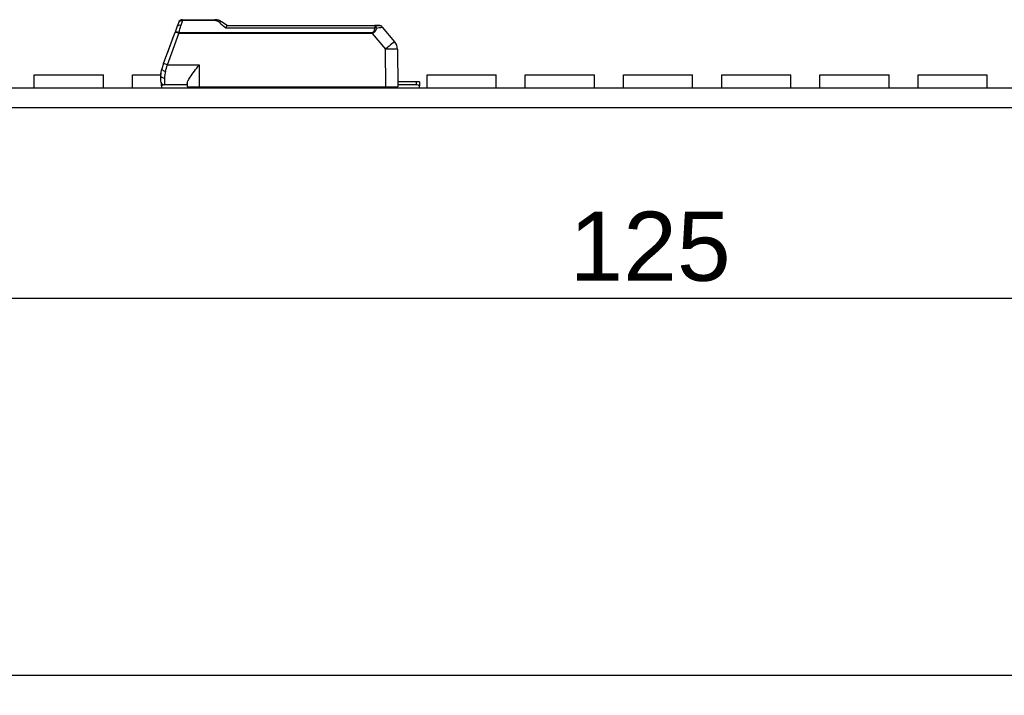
# Model space of a CAD drawing. Header units: millimetres. Extents: x 7 to 819, y 15 to 587.
# Tile 6 of 29: x 184 to 234, y 315 to 349. Entities that reach past the tile are written whole.
import ezdxf
from ezdxf.enums import TextEntityAlignment as Align

# ---------------------------------------------------------------- set-up
doc = ezdxf.new("R2010")
doc.units = ezdxf.units.MM
doc.layers.add('Default', color=7, linetype='Continuous')
doc.layers.add('LINLED_280X24MM_', color=7, linetype='Continuous')
doc.styles.add('SEACAD_Arial', font='arial.ttf')
doc.dimstyles.new('ISO', dxfattribs={"dimtxt": 3.5, "dimasz": 3.5, "dimexe": 1.75, "dimexo": 0, "dimgap": 0.875, "dimtad": 1, "dimtxsty": 'SEACAD_Arial', "dimblk1": '_SE_FILLED', "dimblk2": '_SE_FILLED', "dimsah": 1, "dimcen": 1.75, "dimadec": 0, "dimazin": 0, "dimtfac": 0.5, "dimtdec": 3, "dimtmove": 0, "dimatfit": 3, "dimfxl": 1, "dimarcsym": 0})

# ---------------------------------------------------------------- blocks, each defined once
blk = doc.blocks.new('SE')
at = {"layer": 'LINLED_280X24MM_', "color": 7, "linetype": 'Continuous'}
blk.add_line((276.369, 315.83), (155.669, 315.83), dxfattribs=at)
blk = doc.blocks.new('SE3')
at = {"layer": 'LINLED_280X24MM_', "color": 7, "linetype": 'Continuous'}
for p, q in [((192.136, 348.896), (192.062, 348.693)), ((192.324, 348.983), (192.25, 348.736)), ((192.324, 349.027), (193.963, 349.027)), ((192.324, 349.027), (192.324, 348.983)), ((193.963, 348.983), (192.324, 348.983)), ((193.963, 348.983), (193.963, 349.027)), ((194.586, 348.727), (194.303, 348.922)), ((191.374, 346.803), (191.955, 348.4)), ((191.562, 346.736), (192.143, 348.334)), ((192.062, 348.693), (191.955, 348.4)), ((192.143, 348.377), (192.143, 348.334)), ((192.143, 348.377), (201.932, 348.377)), ((201.932, 348.334), (192.143, 348.334)), ((194.527, 348.616), (202.06, 348.616)), ((194.585, 348.727), (202.06, 348.727)), ((201.932, 348.334), (201.932, 348.377)), ((201.932, 348.334), (202.604, 347.533)), ((202.06, 348.727), (202.287, 348.727)), ((202.06, 348.727), (202.06, 348.616)), ((202.283, 348.727), (202.063, 348.727)), ((202.44, 348.656), (203.063, 347.914)), ((191.564, 347.326), (191.893, 348.229)), ((202.616, 345.627), (202.605, 347.534)), ((203.203, 347.534), (203.219, 345.627)), ((191.374, 346.803), (191.28, 346.544)), ((191.562, 346.736), (193.169, 346.736)), ((193.169, 346.735), (193.169, 345.627)), ((184.824, 346.227), (188.324, 346.227)), ((184.824, 345.577), (184.824, 346.227)), ((188.324, 345.577), (188.324, 346.227)), ((189.794, 346.227), (191.22, 346.227)), ((189.794, 345.577), (189.794, 346.227)), ((191.219, 346.202), (191.219, 345.927)), ((191.269, 345.677), (191.269, 345.795)), ((191.419, 346.071), (191.419, 345.727)), ((192.569, 345.814), (192.569, 345.627)), ((203.214, 346.227), (203.234, 346.227)), ((204.169, 345.877), (203.217, 345.877)), ((203.234, 345.877), (203.234, 346.227)), ((204.169, 345.727), (204.169, 345.877)), ((204.319, 345.877), (204.169, 345.877)), ((204.319, 345.877), (204.319, 345.677)), ((204.704, 346.227), (208.204, 346.227)), ((204.704, 345.577), (204.704, 346.227)), ((208.204, 345.577), (208.204, 346.227)), ((209.674, 346.227), (213.174, 346.227)), ((209.674, 345.577), (209.674, 346.227)), ((213.174, 345.577), (213.174, 346.227)), ((214.644, 346.227), (218.144, 346.227)), ((214.644, 345.577), (214.644, 346.227)), ((218.144, 345.577), (218.144, 346.227)), ((219.614, 346.227), (223.114, 346.227)), ((219.614, 345.577), (219.614, 346.227)), ((223.114, 345.577), (223.114, 346.227)), ((224.584, 346.227), (228.084, 346.227)), ((224.584, 345.577), (224.584, 346.227)), ((228.084, 345.577), (228.084, 346.227)), ((229.554, 346.227), (233.054, 346.227)), ((229.554, 345.577), (229.554, 346.227)), ((233.054, 345.577), (233.054, 346.227)), ((155.669, 345.577), (276.369, 345.577)), ((191.269, 345.677), (191.269, 345.577)), ((192.569, 345.727), (191.419, 345.727)), ((192.569, 345.627), (193.169, 345.627)), ((192.969, 345.577), (192.969, 345.627)), ((193.169, 345.627), (202.616, 345.627)), ((193.619, 345.577), (193.569, 345.627)), ((193.699, 345.627), (193.699, 345.577)), ((194.523, 345.627), (194.528, 345.614)), ((194.764, 345.577), (194.764, 345.627)), ((198.264, 345.577), (198.264, 345.627)), ((199.734, 345.577), (199.734, 345.627)), ((202.269, 345.627), (202.269, 345.577)), ((202.616, 345.627), (203.219, 345.627)), ((204.169, 345.727), (203.219, 345.727)), ((204.319, 345.577), (204.319, 345.677)), ((155.669, 344.577), (276.369, 344.577))]:
    blk.add_line(p, q, dxfattribs=at)
for centre, radius, start, end in [((192.324, 348.827), 0.2, 90, 159.9282), ((193.964, 348.428), 0.599, 71.0449, 90.0349), ((193.959, 348.63), 0.353, 49.1239, 89.2924), ((193.98, 348.469), 0.555, 55.378, 71.3317), ((208.094, 365.231), 21.451, 229.5957, 230.7664), ((82.366, 381.231), 114.588, 343.33885, 343.52574), ((202.026, 348.186), 0.431, 73.9343, 85.5299), ((201.15, 354.736), 6.216, 279.2112, 281.925), ((202.287, 348.527), 0.2, 40.0001, 90), ((202.282, 348.531), 0.196, 39.3353, 82.5398), ((201.15, 354.736), 6.216, 281.925, 281.9788), ((202.603, 347.529), 0.6, 0.5, 40), ((189.406, 340.953), 6.172, 69.5507, 71.4033), ((192.219, 346.202), 1, 160.0137, 179.984), ((192.38, 346.163), 1.161, 161.3406, 178.3795), ((192.663, 346.07), 1.243, 163.9797, 179.9542), ((169.011, 353.135), 23.441, 343.3359, 344.1579), ((191.419, 345.927), 0.2, 180, 269.9999), ((191.419, 345.477), 0.25, 90, 126.8699), ((194.319, 346.177), 0.6, 270, 290.2964), ((194.319, 346.177), 0.6, 290.2965, 293.5565), ((202.269, 346.177), 0.6, 246.4435, 270), ((204.169, 345.477), 0.25, 53.1301, 90)]:
    blk.add_arc(centre, radius, start, end, dxfattribs=at)
for centre, major_axis, ratio, start_param, end_param in [((192.143, 348.332), (0.188, -0.068), 0.0082, 1.573739, 3.141593), ((202.06, 348.527), (0, -0.2), 0.460757, 1.946347, 3.141593), ((202.603, 347.529), (-0.46, -0.386), 0.006685, 3.141593, 4.704499), ((202.603, 347.529), (0.6, 0.005), 0.008726, 0, 1.567882), ((191.468, 346.476), (-0.188, 0.068), 0.296455, 0.000052, 1.678492), ((191.419, 346.202), (0.2, 0), 0.65625, 3.141566, 4.71239)]:
    blk.add_ellipse(centre, major_axis=major_axis, ratio=ratio, start_param=start_param, end_param=end_param, dxfattribs=at)
for points, knots in [([(192.136, 348.896), (192.147, 348.927), (192.172, 348.952), (192.239, 348.984), (192.281, 348.989), (192.324, 348.983)], [0, 0, 0, 0, 0.5, 0.5, 1, 1, 1, 1]), ([(192.143, 348.377), (192.096, 348.391), (192.049, 348.402), (191.98, 348.411), (191.958, 348.409), (191.955, 348.4)], [0, 0, 0, 0, 0.5, 0.5, 1, 1, 1, 1]), ([(201.932, 348.377), (201.942, 348.381), (201.964, 348.388), (201.992, 348.408), (202.015, 348.437), (202.033, 348.472), (202.046, 348.515), (202.056, 348.564), (202.058, 348.598), (202.06, 348.616)], [0, 0, 0, 0, 0.110474, 0.221192, 0.340028, 0.473427, 0.625996, 0.800833, 1, 1, 1, 1]), ([(202.145, 348.601), (202.127, 348.54), (202.102, 348.456), (202.013, 348.366), (201.959, 348.345), (201.932, 348.334)], [0, 0, 0, 0, 0.545028, 0.76451, 1, 1, 1, 1]), ([(192.569, 345.814), (192.569, 345.845), (192.582, 345.885), (192.603, 345.93), (192.629, 345.986), (192.668, 346.051), (192.712, 346.119), (192.775, 346.214), (192.851, 346.318), (192.93, 346.423), (193.005, 346.524), (193.086, 346.628), (193.166, 346.731), (193.167, 346.732), (193.168, 346.733), (193.169, 346.735)], [0, 0, 0, 0, 0.173899, 0.173899, 0.173899, 0.392977, 0.392977, 0.392977, 0.700946, 0.700946, 0.700946, 0.996346, 0.996346, 0.996346, 1, 1, 1, 1])]:
    blk.add_open_spline(points, degree=3, knots=knots, dxfattribs=at)
for points in [[(194.303, 348.922), (194.28, 348.938), (194.233, 348.926), (194.19, 348.897)], [(192.25, 348.736), (192.168, 348.753), (192.077, 348.734), (192.062, 348.693)], [(194.585, 348.727), (194.565, 348.727), (194.546, 348.682), (194.527, 348.616)], [(202.31, 348.724), (202.311, 348.725), (202.307, 348.726), (202.3, 348.727)]]:
    blk.add_open_spline(points, degree=3, dxfattribs=at)
blk.add_rational_spline([(194.293, 348.927), (194.297, 348.925), (194.3, 348.924), (194.303, 348.922)], [1.05999781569, 1.07012431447, 1.08153268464, 1.0942229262], degree=3, dxfattribs=at)
blk = doc.blocks.new('DMBLK121')
at = {"layer": 'Default', "linetype": 'Continuous'}
for points in [[(157.019, 335.518), (153.519, 334.934), (157.019, 334.351)], [(275.019, 335.518), (275.019, 334.351), (278.519, 334.934)]]:
    blk.add_hatch(color=7, dxfattribs=at).paths.add_polyline_path(points)
at = {"layer": 'Default', "color": 7, "linetype": 'Continuous'}
for p, q in [((153.519, 320.03), (153.519, 336.684)), ((278.519, 320.03), (278.519, 336.684)), ((153.519, 334.934), (278.519, 334.934))]:
    blk.add_line(p, q, dxfattribs=at)
at = {"layer": 'Default', "color": 7, "linetype": 'Continuous', "style": 'SEACAD_Arial'}
blk.add_text('125', height=3.5, dxfattribs=at).set_placement((211.911, 339.309), align=Align.TOP_LEFT)
blk = doc.blocks.new('_SE_FILLED')
at = {"color": 0}
blk.add_line((0, 0), (-1, 0), dxfattribs=at)
blk.add_solid([(0, 0), (-1, -0.1665), (-1, 0.1665), (0, 0)], dxfattribs=at)

msp = doc.modelspace()

# ---------------------------------------------------------------- block references
at = {"layer": 'Default'}
for name in ['SE3', 'SE']:
    msp.add_blockref(name, (0, 0), dxfattribs=at)

# ---------------------------------------------------------------- dimensions: what is measured, and where the dimension line sits
at = {"layer": 'Default', "color": 7, "linetype": 'Continuous'}
dim = msp.add_linear_dim(base=(153.5195, 334.9343), p1=(153.5195, 313.0297), p2=(278.5195, 313.0297), angle=0, text='\\A1;<>', dimstyle='ISO', dxfattribs=at)
dim.commit()
dim.dimension.update_dxf_attribs({"geometry": 'DMBLK121', "text_midpoint": (216.0195, 334.9343), "dimtype": 161})

doc.saveas('drawing.dxf')
